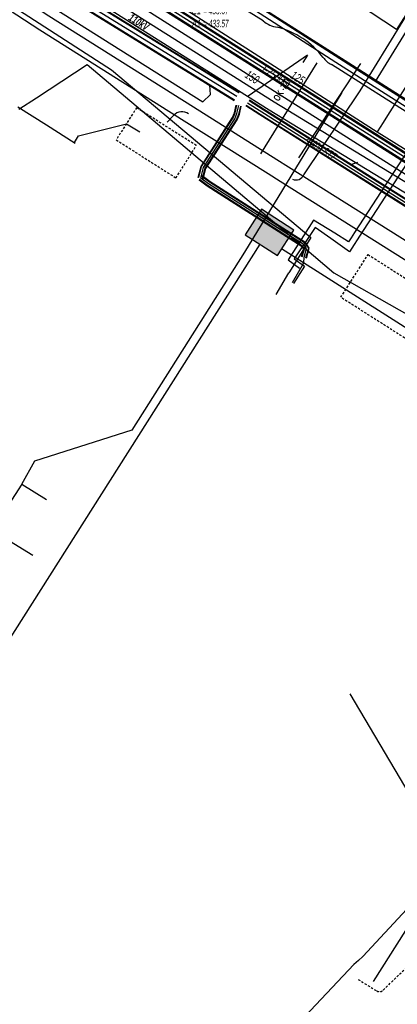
# Model space of a CAD drawing. Header units: metres. Extents: x 2695563 to 2696938, y 1260544 to 1262032.
# Tile 208 of 256: x 2696272 to 2696297, y 1261580 to 1261645. Entities that reach past the tile are written whole.
import ezdxf

# ---------------------------------------------------------------- set-up
doc = ezdxf.new("R2010")
doc.units = ezdxf.units.M
doc.linetypes.add('AUSGEZOGEN', pattern=[0])
doc.linetypes.add('STRICHLINIE2_S3', pattern=[0.25, 0.15, -0.1])
for name, color, linetype in [('AW_LK_ Haltung Text', 7, 'AUSGEZOGEN'), ('AW_LK_Haltung', 24, 'AUSGEZOGEN'), ('AW_LK_Normschacht Text', 24, 'AUSGEZOGEN'), ('AW_LK_Schacht Detaillinie', 24, 'AUSGEZOGEN'), ('AW_LK_Schacht Detailpolygon', 24, 'AUSGEZOGEN'), ('EW_Hoehenpunkt_Text', 7, 'AUSGEZOGEN'), ('EW_LK_Bauwerk_FL_Linie_Punkt', 1, 'AUSGEZOGEN'), ('EW_LK_Trasseabs', 1, 'AUSGEZOGEN'), ('EW_LK_Trasseabs_Text', 1, 'AUSGEZOGEN'), ('EW_LK_Trasserand', 1, 'AUSGEZOGEN'), ('FM_LK_SW_BAUWERK', 94, 'AUSGEZOGEN'), ('FM_LK_SW_TRASSEKANTE', 94, 'AUSGEZOGEN'), ('FW_LK_Leitung', 200, 'AUSGEZOGEN'), ('GA_LK_Leitung', 32, 'AUSGEZOGEN'), ('GA_LK_Leitung_Text', 32, 'AUSGEZOGEN'), ('TV_LK_LEITUNG', 92, 'AUSGEZOGEN'), ('WA_LK_Leitung', 171, 'AUSGEZOGEN'), ('WA_LK_Leitung_Text', 171, 'AUSGEZOGEN')]:
    doc.layers.add(name, color=color, linetype=linetype)
doc.styles.add('ARIAL', font='arial.ttf')
doc.styles.add('ARIALNARROW', font='ARIALN.TTF')
pattern_1 = [(0, (2708005, 1273150), (6075, 6075), [6075, -6075]), (90, (2708005, 1273150), (-6075, 6075), [6075, -6075])]

# ---------------------------------------------------------------- blocks, each defined once
blk = doc.blocks.new('COMPLEXOBJECT_1661')
at = {"layer": 'EW_LK_Trasserand', "color": 1, "linetype": 'AUSGEZOGEN', "transparency": 33554687}
blk.add_line((6294.36, 11577.223), (6294.801, 11576.77), dxfattribs=at)
blk.add_lwpolyline([(6304.723, 11583.844), (6307.823, 11586.032), (6308.112, 11586.97), (6304.383, 11584.338)], dxfattribs=at)
for centre, radius, start, end in [((6361.17, 11493.745), 106.92, 122.08092, 125.34101), ((6361.357, 11493.523), 106.608, 122.08904, 125.35389), ((6362.386, 11492.092), 108.972, 125.35967, 128.62724), ((6345.527, 11515.093), 79.857, 125.04574, 129.43586)]:
    blk.add_arc(centre, radius, start, end, dxfattribs=at)
blk = doc.blocks.new('COMPLEXOBJECT_1935')
at = {"layer": 'EW_LK_Trasseabs', "color": 1, "linetype": 'AUSGEZOGEN', "transparency": 33554687}
for p, q in [((6287.066, 11644.933), (6253.203, 11666.268)), ((6324.639, 11621.124), (6291.577, 11642.055))]:
    blk.add_line(p, q, dxfattribs=at)
for centre, radius, start, end in [((6288.331, 11646.527), 2.035, 231.5631, 260.84), ((6286.639, 11639.148), 5.542, 37.56065, 75.70855), ((6292.379, 11643.534), 1.683, 216.80743, 241.52409)]:
    blk.add_arc(centre, radius, start, end, dxfattribs=at)
blk = doc.blocks.new('COMPLEXOBJECT_1977')
at = {"layer": 'EW_LK_Trasseabs', "color": 1, "linetype": 'STRICHLINIE2_S3', "transparency": 33554687}
blk.add_line((6294.994, 11581.01), (6311.27, 11596.712), dxfattribs=at)
blk.add_arc((6294.749, 11581.216), 0.32, 236.16095, 319.98546, dxfattribs=at)
blk = doc.blocks.new('COMPLEXOBJECT_2605')
at = {"layer": 'EW_LK_Trasseabs', "color": 1, "linetype": 'AUSGEZOGEN', "transparency": 33554687}
blk.add_line((6280.729, 11638.255), (6281.156, 11638.702), dxfattribs=at)
blk.add_arc((6281.714, 11638.189), 0.758, 54.5927, 137.4313, dxfattribs=at)
blk = doc.blocks.new('COMPLEXOBJECT_2606')
at = {"layer": 'EW_LK_Trasseabs', "color": 1, "linetype": 'AUSGEZOGEN', "transparency": 33554687}
blk.add_line((6289.761, 11634.788), (6293.463, 11640.329), dxfattribs=at)
blk.add_arc((6289.234, 11635.026), 0.578, 245.84239, 335.72925, dxfattribs=at)

msp = doc.modelspace()

# ---------------------------------------------------------------- hatches: boundary and pattern name
at = {"layer": 'EW_LK_Trasserand', "lineweight": 18, "transparency": 33554687}
h = msp.add_hatch(dxfattribs=at)
h.set_pattern_fill('MUSTER', color=1, scale=6075, style=0, pattern_type=2)
h.set_pattern_definition(pattern_1)
h.paths.add_polyline_path([(2696314.034, 1261624.045), (2696303.996, 1261630.118), (2696288.762, 1261639.384), (2696273.447, 1261649.064), (2696237.22, 1261672.023), (2696236.899, 1261671.516), (2696273.127, 1261648.557), (2696288.446, 1261638.875), (2696303.684, 1261629.605), (2696313.724, 1261623.531)], flags=0)
h = msp.add_hatch(dxfattribs=at)
h.set_pattern_fill('MUSTER', color=1, scale=6075, style=0, pattern_type=2)
h.set_pattern_definition(pattern_1)
h.paths.add_polyline_path([(2696316.162, 1261618.038), (2696307.561, 1261623.827), (2696306.951, 1261624.237), (2696306.12, 1261624.797), (2696289.707, 1261635.11), (2696288.943, 1261635.59), (2696283.452, 1261639.048), (2696273.89, 1261645.072), (2696261.785, 1261652.975), (2696259.446, 1261654.355), (2696255.035, 1261656.957), (2696254.422, 1261656.062), (2696258.909, 1261653.418), (2696261.215, 1261652.057), (2696273.306, 1261644.162), (2696282.831, 1261638.163), (2696288.367, 1261634.676), (2696289.165, 1261634.175), (2696305.532, 1261623.891), (2696306.382, 1261623.319), (2696307.084, 1261622.846), (2696315.602, 1261617.112)], flags=0)
at = {"layer": 'FM_LK_SW_BAUWERK', "transparency": 33554687}
msp.add_hatch(color=7, dxfattribs=at).paths.add_polyline_path([(2696286.843, 1261630.646), (2696288.99, 1261629.269), (2696290.069, 1261630.953), (2696287.923, 1261632.329)])

# ---------------------------------------------------------------- linework, layer by layer
at = {"layer": 'AW_LK_Haltung', "color": 255, "transparency": 33554687}
for p, q in [((2696286.299, 1261639.757), (2696275.009, 1261646.715)), ((2696286.31, 1261638.643), (2696286.433, 1261639.162)), ((2696287.947, 1261638.737), (2696287.014, 1261639.325)), ((2696284.103, 1261635.081), (2696286.167, 1261638.294)), ((2696286.167, 1261638.294), (2696286.31, 1261638.643)), ((2696295.645, 1261633.879), (2696287.947, 1261638.737)), ((2696283.918, 1261634.383), (2696284.103, 1261635.081)), ((2696284.436, 1261633.996), (2696283.918, 1261634.383)), ((2696290.738, 1261629.976), (2696284.436, 1261633.996)), ((2696302.485, 1261629.561), (2696295.645, 1261633.879)), ((2696290.902, 1261629.729), (2696290.738, 1261629.976)), ((2696290.737, 1261629.156), (2696290.902, 1261629.729))]:
    msp.add_line(p, q, dxfattribs=at)
at = {"layer": 'AW_LK_Haltung', "linetype": 'AUSGEZOGEN', "transparency": 33554687}
for p, q in [((2696286.446, 1261639.995), (2696275.156, 1261646.953)), ((2696286.456, 1261640.012), (2696275.166, 1261646.97)), ((2696286.467, 1261640.03), (2696275.177, 1261646.988)), ((2696286.131, 1261639.484), (2696274.841, 1261646.442)), ((2696286.142, 1261639.502), (2696274.852, 1261646.46)), ((2696286.152, 1261639.519), (2696274.862, 1261646.477)), ((2696286.148, 1261638.695), (2696286.268, 1261639.201)), ((2696286.167, 1261638.689), (2696286.287, 1261639.197)), ((2696286.186, 1261638.683), (2696286.306, 1261639.192)), ((2696286.434, 1261638.603), (2696286.56, 1261639.132)), ((2696286.453, 1261638.597), (2696286.579, 1261639.127)), ((2696286.472, 1261638.591), (2696286.598, 1261639.123)), ((2696287.83, 1261638.551), (2696286.897, 1261639.139)), ((2696287.84, 1261638.568), (2696286.907, 1261639.156)), ((2696287.851, 1261638.585), (2696286.918, 1261639.173)), ((2696288.043, 1261638.889), (2696287.11, 1261639.477)), ((2696288.054, 1261638.906), (2696287.121, 1261639.494)), ((2696288.064, 1261638.923), (2696287.131, 1261639.511)), ((2696295.762, 1261634.065), (2696288.064, 1261638.923)), ((2696283.946, 1261635.15), (2696286.016, 1261638.373)), ((2696283.964, 1261635.142), (2696286.033, 1261638.364)), ((2696283.982, 1261635.134), (2696286.051, 1261638.354)), ((2696286.016, 1261638.373), (2696286.148, 1261638.695)), ((2696286.033, 1261638.364), (2696286.167, 1261638.689)), ((2696286.051, 1261638.354), (2696286.186, 1261638.683)), ((2696286.283, 1261638.234), (2696286.434, 1261638.603)), ((2696286.301, 1261638.224), (2696286.453, 1261638.597)), ((2696286.318, 1261638.215), (2696286.472, 1261638.591)), ((2696295.528, 1261633.693), (2696287.83, 1261638.551)), ((2696295.538, 1261633.71), (2696287.84, 1261638.568)), ((2696295.549, 1261633.727), (2696287.851, 1261638.585)), ((2696295.741, 1261634.031), (2696288.043, 1261638.889)), ((2696295.752, 1261634.048), (2696288.054, 1261638.906)), ((2696284.224, 1261635.028), (2696286.283, 1261638.234)), ((2696284.242, 1261635.02), (2696286.301, 1261638.224)), ((2696284.26, 1261635.012), (2696286.318, 1261638.215)), ((2696283.754, 1261634.427), (2696283.946, 1261635.15)), ((2696283.773, 1261634.421), (2696283.964, 1261635.142)), ((2696283.792, 1261634.416), (2696283.982, 1261635.134)), ((2696284.044, 1261634.35), (2696284.224, 1261635.028)), ((2696284.063, 1261634.345), (2696284.242, 1261635.02)), ((2696284.51, 1261634.103), (2696283.996, 1261634.487)), ((2696284.521, 1261634.119), (2696284.008, 1261634.503)), ((2696284.533, 1261634.136), (2696284.02, 1261634.519)), ((2696284.082, 1261634.339), (2696284.26, 1261635.012)), ((2696284.339, 1261633.856), (2696283.816, 1261634.247)), ((2696284.351, 1261633.873), (2696283.828, 1261634.263)), ((2696284.362, 1261633.889), (2696283.84, 1261634.279)), ((2696290.616, 1261629.852), (2696284.339, 1261633.856)), ((2696290.631, 1261629.867), (2696284.351, 1261633.873)), ((2696290.645, 1261629.881), (2696284.362, 1261633.889)), ((2696290.831, 1261630.071), (2696284.51, 1261634.103)), ((2696290.845, 1261630.085), (2696284.521, 1261634.119)), ((2696290.86, 1261630.1), (2696284.533, 1261634.136)), ((2696302.389, 1261629.409), (2696295.549, 1261633.727)), ((2696302.581, 1261629.713), (2696295.741, 1261634.031)), ((2696302.592, 1261629.73), (2696295.752, 1261634.048)), ((2696302.602, 1261629.747), (2696295.762, 1261634.065)), ((2696302.368, 1261629.375), (2696295.528, 1261633.693)), ((2696302.378, 1261629.392), (2696295.538, 1261633.71)), ((2696290.717, 1261629.701), (2696290.616, 1261629.852)), ((2696290.739, 1261629.704), (2696290.631, 1261629.867)), ((2696290.76, 1261629.707), (2696290.645, 1261629.881)), ((2696291.044, 1261629.751), (2696290.831, 1261630.071)), ((2696291.065, 1261629.754), (2696290.845, 1261630.085)), ((2696291.087, 1261629.757), (2696290.86, 1261630.1)), ((2696290.574, 1261629.203), (2696290.717, 1261629.701)), ((2696290.593, 1261629.198), (2696290.739, 1261629.704)), ((2696290.612, 1261629.192), (2696290.76, 1261629.707)), ((2696290.862, 1261629.12), (2696291.044, 1261629.751)), ((2696290.881, 1261629.114), (2696291.065, 1261629.754)), ((2696290.9, 1261629.109), (2696291.087, 1261629.757))]:
    msp.add_line(p, q, dxfattribs=at)
at = {"layer": 'AW_LK_Haltung', "color": 24, "linetype": 'AUSGEZOGEN', "transparency": 33554687}
for p, q in [((2696290.974, 1261642.494), (2696287.051, 1261639.786)), ((2696290.974, 1261642.494), (2696290.651, 1261642.014)), ((2696294.257, 1261635.417), (2696293.805, 1261635.261))]:
    msp.add_line(p, q, dxfattribs=at)
for points in [[(2696307.555, 1261661.067), (2696302.948, 1261653.806), (2696296.84, 1261644.18)], [(2696296.84, 1261644.18), (2696294.33, 1261645.821), (2696291.326, 1261647.801), (2696290.074, 1261648.626)], [(2696273.242, 1261646.257), (2696284.052, 1261639.402), (2696284.576, 1261639.89), (2696284.513, 1261640.505)], [(2696275.581, 1261636.732), (2696275.852, 1261637.172), (2696279.017, 1261637.967), (2696279.906, 1261637.433)], [(2696289.97, 1261627.49), (2696290.721, 1261628.782), (2696290.737, 1261629.157)], [(2696300.662, 1261590.51), (2696300.544, 1261590.601), (2696300.339, 1261590.596), (2696297.52, 1261586.165), (2696294.615, 1261583.036), (2696294.338, 1261582.77)], [(2696294.333, 1261582.765), (2696294.029, 1261582.494), (2696289.012, 1261577.181), (2696287.81, 1261576.932), (2696286.825, 1261577.56), (2696286.421, 1261577.445), (2696284.426, 1261574.31), (2696284.281, 1261572.617)]]:
    msp.add_lwpolyline(points, dxfattribs=at)
at = {"layer": 'AW_LK_Schacht Detaillinie', "color": 24, "linetype": 'AUSGEZOGEN', "transparency": 33554687}
for points in [[(2696271.854, 1261639.085), (2696273.739, 1261637.885), (2696275.637, 1261636.677)], [(2696314.588, 1261611.705), (2696304.923, 1261596.519), (2696301.708, 1261591.486), (2696295.294, 1261581.391)]]:
    msp.add_lwpolyline(points, dxfattribs=at)
at = {"layer": 'AW_LK_Schacht Detaillinie', "color": 24, "linetype": 'STRICHLINIE2_S3', "transparency": 33554687}
msp.add_lwpolyline([(2696293.161, 1261626.516), (2696294.963, 1261629.333), (2696305.76, 1261622.491), (2696304.413, 1261620.358), (2696302.906, 1261621.317), (2696302.444, 1261620.608), (2696293.168, 1261626.512)], dxfattribs=at)
at = {"layer": 'AW_LK_Schacht Detailpolygon', "color": 24, "linetype": 'STRICHLINIE2_S3', "transparency": 33554687}
msp.add_lwpolyline([(2696279.689, 1261639.024), (2696278.339, 1261636.903), (2696282.288, 1261634.39), (2696283.629, 1261636.527), (2696279.689, 1261639.024)], close=True, dxfattribs=at)
at = {"layer": 'EW_LK_Bauwerk_FL_Linie_Punkt', "color": 1, "linetype": 'AUSGEZOGEN', "transparency": 33554687}
msp.add_line((2696308.905, 1261574.784), (2696293.789, 1261600.354), dxfattribs=at)
at = {"layer": 'EW_LK_Trasseabs', "color": 1, "linetype": 'AUSGEZOGEN', "transparency": 33554687}
for p, q in [((2696294.433, 1261640.139), (2696300.275, 1261649.609)), ((2696287.897, 1261635.982), (2696291.607, 1261641.979)), ((2696290.386, 1261635.711), (2696294.478, 1261641.945))]:
    msp.add_line(p, q, dxfattribs=at)
at = {"layer": 'EW_LK_Trasseabs', "color": 1, "linetype": 'STRICHLINIE2_S3', "transparency": 33554687}
msp.add_line((2696294.311, 1261581.522), (2696295.541, 1261580.76), dxfattribs=at)
at = {"layer": 'EW_LK_Trasseabs', "color": 1, "linetype": 'AUSGEZOGEN', "transparency": 33554687}
msp.add_lwpolyline([(2696325.279, 1261621.891), (2696281.378, 1261649.811), (2696253.298, 1261667.29), (2696234.972, 1261678.961), (2696208.873, 1261695.727)], dxfattribs=at)
at = {"layer": 'EW_LK_Trasserand', "color": 1, "linetype": 'AUSGEZOGEN', "transparency": 33554687}
for points in [[(2696314.034, 1261624.045), (2696303.996, 1261630.118), (2696288.762, 1261639.384), (2696273.447, 1261649.064), (2696237.22, 1261672.023), (2696236.899, 1261671.516), (2696273.127, 1261648.557), (2696288.446, 1261638.875), (2696303.684, 1261629.605), (2696313.724, 1261623.531), (2696314.034, 1261624.045)], [(2696316.162, 1261618.038), (2696307.561, 1261623.827), (2696306.951, 1261624.237), (2696306.12, 1261624.797), (2696289.707, 1261635.11), (2696288.943, 1261635.59), (2696283.452, 1261639.048), (2696273.89, 1261645.072), (2696261.785, 1261652.975), (2696259.446, 1261654.355), (2696255.035, 1261656.957), (2696254.422, 1261656.062), (2696258.909, 1261653.418), (2696261.215, 1261652.057), (2696273.306, 1261644.162), (2696282.831, 1261638.163), (2696288.367, 1261634.676), (2696289.165, 1261634.175), (2696305.532, 1261623.891), (2696306.382, 1261623.319), (2696307.084, 1261622.846), (2696315.602, 1261617.112), (2696316.162, 1261618.038)]]:
    msp.add_lwpolyline(points, close=True, dxfattribs=at)
at = {"layer": 'FM_LK_SW_BAUWERK', "color": 94, "transparency": 33554687}
msp.add_lwpolyline([(2696286.843, 1261630.646), (2696288.99, 1261629.269), (2696290.069, 1261630.953), (2696287.923, 1261632.329), (2696286.843, 1261630.646)], close=True, dxfattribs=at)
at = {"layer": 'FM_LK_SW_TRASSEKANTE', "color": 94, "linetype": 'AUSGEZOGEN', "transparency": 33554687}
for p, q in [((2696295.452, 1261640.749), (2696303.191, 1261653.377)), ((2696287.819, 1261630.019), (2696263.164, 1261591.168)), ((2696272.12, 1261614.191), (2696273.74, 1261613.181))]:
    msp.add_line(p, q, dxfattribs=at)
for points in [[(2696216.67, 1261690.606), (2696246.444, 1261671.696), (2696247.309, 1261671.146), (2696259.971, 1261663.075), (2696274.402, 1261653.908), (2696292.832, 1261642.031), (2696324.292, 1261622.052)], [(2696247.008, 1261671.694), (2696260.132, 1261663.328), (2696274.564, 1261654.161), (2696295.6, 1261640.661), (2696321.21, 1261624.511), (2696324.486, 1261622.363)], [(2696293.24, 1261640.02), (2696286.8, 1261629.494), (2696279.368, 1261617.743)], [(2696321.205, 1261614.691), (2696310.192, 1261621.874), (2696305.443, 1261619.429), (2696289.241, 1261629.71)], [(2696272.12, 1261614.191), (2696272.98, 1261615.74), (2696279.389, 1261617.777)], [(2696272.12, 1261614.191), (2696270.14, 1261611.16), (2696272.839, 1261609.516)]]:
    msp.add_lwpolyline(points, dxfattribs=at)
at = {"layer": 'FW_LK_Leitung', "color": 200, "linetype": 'AUSGEZOGEN', "transparency": 33554687}
for points in [[(2696321.7, 1261678.653), (2696314.08, 1261666.274), (2696316.529, 1261664.615), (2696294.403, 1261630.553), (2696293.893, 1261629.767)], [(2696321.148, 1261678.524), (2696313.486, 1261666.068), (2696315.952, 1261664.46), (2696294.072, 1261630.786), (2696293.842, 1261630.432)], [(2696292.761, 1261630.742), (2696291.361, 1261631.599), (2696289.698, 1261628.984), (2696290.443, 1261628.429)], [(2696292.507, 1261630.385), (2696291.463, 1261631.128), (2696290.094, 1261629.063), (2696290.765, 1261628.564), (2696290.041, 1261627.424)], [(2696293.842, 1261630.432), (2696293.679, 1261630.18), (2696292.761, 1261630.742)], [(2696293.893, 1261629.767), (2696293.729, 1261629.516), (2696292.507, 1261630.385)]]:
    msp.add_lwpolyline(points, dxfattribs=at)
at = {"layer": 'GA_LK_Leitung', "color": 32, "linetype": 'AUSGEZOGEN', "transparency": 33554687}
msp.add_lwpolyline([(2696255.213, 1261661.301), (2696258.495, 1261659.221), (2696262.807, 1261656.512), (2696278.556, 1261646.617), (2696294.924, 1261636.215), (2696305.34, 1261629.644), (2696305.505, 1261629.54)], dxfattribs=at)
at = {"layer": 'TV_LK_LEITUNG', "color": 92, "linetype": 'AUSGEZOGEN', "transparency": 33554687}
msp.add_line((2696288.909, 1261626.702), (2696289.745, 1261628.124), dxfattribs=at)
for points in [[(2696251.347, 1261652.614), (2696252.25, 1261656.183), (2696255.273, 1261655.644), (2696261.721, 1261652.051), (2696278.043, 1261641.526), (2696291.184, 1261630.452), (2696290.765, 1261629.774), (2696289.745, 1261628.124)], [(2696271.921, 1261638.917), (2696273.075, 1261639.672), (2696276.437, 1261641.873), (2696290.765, 1261629.774), (2696292.702, 1261628.139)], [(2696292.702, 1261628.139), (2696306.143, 1261620.522), (2696317.809, 1261613.712), (2696313.636, 1261604.889), (2696308.809, 1261599.293)]]:
    msp.add_lwpolyline(points, dxfattribs=at)
at = {"layer": 'WA_LK_Leitung', "linetype": 'AUSGEZOGEN', "transparency": 33554687}
for p, q in [((2696262.12, 1261658.415), (2696306.681, 1261630.205)), ((2696261.82, 1261657.939), (2696306.381, 1261629.729)), ((2696261.836, 1261657.966), (2696306.397, 1261629.756)), ((2696261.853, 1261657.992), (2696306.414, 1261629.782)), ((2696262.087, 1261658.362), (2696306.648, 1261630.152)), ((2696262.104, 1261658.388), (2696306.665, 1261630.178))]:
    msp.add_line(p, q, dxfattribs=at)
at = {"layer": 'WA_LK_Leitung', "color": 255, "linetype": 'AUSGEZOGEN', "transparency": 33554687}
msp.add_line((2696261.97, 1261658.177), (2696306.531, 1261629.967), dxfattribs=at)
at = {"layer": 'WA_LK_Leitung', "color": 7, "linetype": 'AUSGEZOGEN', "transparency": 33554687}
for points in [[(2696255.63, 1261662.929), (2696255.989, 1261662.7), (2696256.755, 1261662.222), (2696262.02, 1261658.94), (2696274.52, 1261650.9), (2696295.57, 1261637.43), (2696305.587, 1261631.199)], [(2696298.562, 1261651.17), (2696300.079, 1261650.252), (2696300.309, 1261650.114), (2696302.67, 1261648.66), (2696296.145, 1261638.34), (2696295.965, 1261638.054), (2696295.57, 1261637.43)]]:
    msp.add_lwpolyline(points, dxfattribs=at)

# ---------------------------------------------------------------- block references
at = {"layer": 'EW_LK_Trasseabs', "color": 1, "linetype": 'AUSGEZOGEN', "lineweight": -3, "transparency": 33554687}
for name in ['COMPLEXOBJECT_1935', 'COMPLEXOBJECT_2606', 'COMPLEXOBJECT_2605']:
    msp.add_blockref(name, (2690000.97, 1249999.81), dxfattribs=at)
at = {"layer": 'EW_LK_Trasseabs', "color": 1, "linetype": 'STRICHLINIE2_S3', "lineweight": -3, "transparency": 33554687}
msp.add_blockref('COMPLEXOBJECT_1977', (2690000.97, 1249999.81), dxfattribs=at)
at = {"layer": 'EW_LK_Trasserand', "color": 1, "linetype": 'AUSGEZOGEN', "lineweight": -3, "transparency": 33554687}
msp.add_blockref('COMPLEXOBJECT_1661', (2690000.97, 1249999.81), dxfattribs=at)

# ---------------------------------------------------------------- texts
at = {"layer": 'AW_LK_ Haltung Text', "color": 24, "transparency": 33554687, "insert": (2696291.838, 1261636.337), "char_height": 0.55705, "width": 2.75543, "attachment_point": 5, "rotation": 327.2148, "style": 'ARIAL'}
msp.add_mtext('\\A1;{\\fArial|i1|b0;\\H0.557054;\\W0.700000;\\C24;< \\W0.490000;400 STZ}\\P', dxfattribs=at)
at = {"layer": 'AW_LK_Normschacht Text', "color": 24, "transparency": 33554687, "insert": (2696283.341, 1261648.28), "char_height": 0.50641, "width": 2.84242, "attachment_point": 1, "line_spacing_factor": 1.024096, "style": 'ARIAL'}
msp.add_mtext('\\A1;{\\fArial|i1|b0;\\H0.506413;\\W0.696409;\\C24;44221}\\P{\\fArial|i1|b0;\\H0.505000;\\W0.696409;\\C24;t \\W0.487486;= 3.16}\\P{\\fArial|i1|b0;\\H0.505000;\\W0.696409;\\C24;D1 \\W0.487486;= 436.73}\\P{\\fArial|i1|b0;\\H0.505000;\\W0.696409;\\C24;E1 \\W0.487486;= 433.67}\\P{\\fArial|i1|b0;\\H0.505000;\\W0.696409;\\C24;A1 \\W0.487486;= 433.57}\\P', dxfattribs=at)
at = {"layer": 'EW_Hoehenpunkt_Text', "color": 1, "transparency": 33554687, "insert": (2696288.874, 1261639.524), "char_height": 0.45675, "width": 1.64246, "attachment_point": 4, "rotation": 58.6872, "style": 'ARIALNARROW'}
msp.add_mtext('\\A1;{\\fArial Narrow|i0|b1;\\H0.456750;\\W0.700000;\\C1;OK \\W0.490000;-7.20}\\P', dxfattribs=at)
at = {"layer": 'EW_LK_Trasseabs_Text', "color": 1, "transparency": 33554687, "insert": (2696279.835, 1261644.666), "char_height": 0.5075, "width": 1.34542, "attachment_point": 5, "rotation": 327.7062, "style": 'ARIALNARROW'}
msp.add_mtext('\\A1;{\\fArial Narrow|i1|b1;\\H0.507500;\\W0.700000;\\C1;110kV}\\P', dxfattribs=at)
at = {"layer": 'GA_LK_Leitung_Text', "color": 32, "transparency": 33554687, "insert": (2696287.32, 1261641.041), "char_height": 0.55825, "width": 1.10806, "attachment_point": 5, "rotation": 327.4569, "style": 'ARIAL'}
msp.add_mtext('\\A1;{\\fArial|i1|b0;\\H0.558250;\\W0.700000;\\C32;150}\\P', dxfattribs=at)
at = {"layer": 'WA_LK_Leitung_Text', "color": 7, "transparency": 33554687, "char_height": 0.55426, "attachment_point": 5, "style": 'ARIAL'}
for s, insert, width, rotation in [('\\A1;{\\fArial|i1|b0;\\H0.554263;\\W0.700000;\\C7;FZ500}\\P', (2696288.708, 1261641.206), 1.76538, 327.6639), ('\\A1;{\\fArial|i1|b0;\\H0.554263;\\W0.700000;\\C7;125}\\P', (2696290.319, 1261641.003), 1.10014, 327.2364)]:
    msp.add_mtext(s, dxfattribs=dict(at, insert=insert, width=width, rotation=rotation))

doc.saveas('drawing.dxf')
